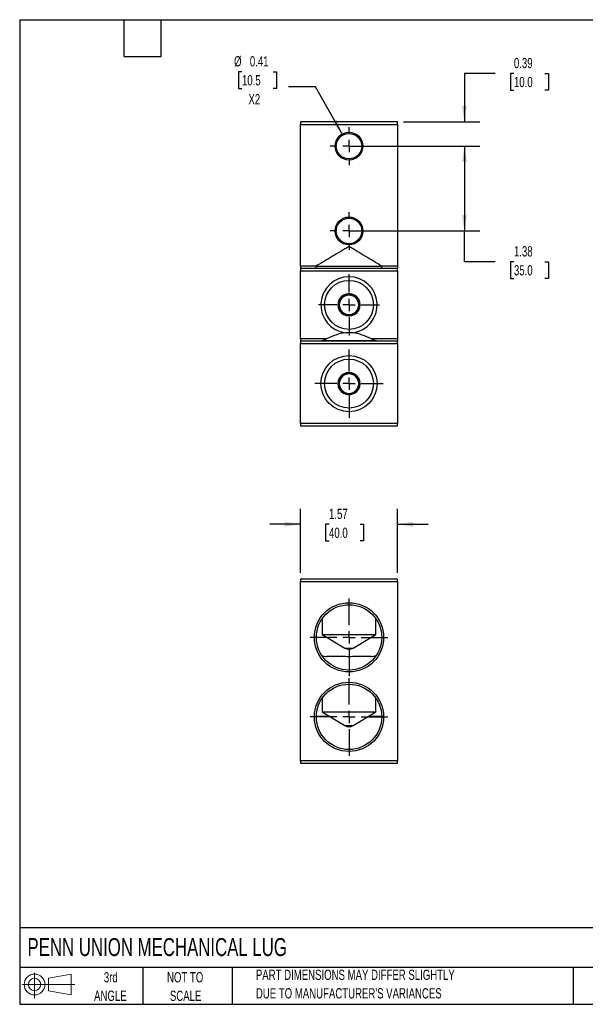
# Model space of a CAD drawing. Header units: inches. Extents: x 0.5 to 21.5, y 0.5 to 16.5.
# Tile 1 of 2: x 0.5 to 9.7, y 0.5 to 16.5. Entities that reach past the tile are written whole.
import ezdxf

# ---------------------------------------------------------------- set-up
doc = ezdxf.new("R2010")
doc.units = ezdxf.units.IN
doc.header["$LTSCALE"] = 2
doc.header["$MEASUREMENT"] = 0
doc.linetypes.add('CENTERX2', pattern=[0.8, 0.5, -0.1, 0.1, -0.1])
doc.layers.add('CENTER', color=40, linetype='CENTERX2')
doc.layers.add('SLD-DEFPOINTS', color=7, linetype='Continuous')
doc.layers.add('DIMENSIONS', color=140, linetype='Continuous', lineweight=25)
doc.layers.add('TEXT', color=140, linetype='Continuous', lineweight=25)
doc.styles.add('SLDTEXTSTYLE0', font='TXT', dxfattribs={"width": 0.7})
doc.dimstyles.new('SLDDIMSTYLE0', dxfattribs={"dimtxt": 0.169922, "dimasz": 0.26, "dimexe": 0, "dimexo": 0.0625, "dimgap": 0.04248, "dimtad": 0, "dimtih": 1, "dimtoh": 1, "dimrnd": 1e-09, "dimzin": 12, "dimdsep": 46, "dimtxsty": 'SLDTEXTSTYLE0', "dimsah": 1, "dimcen": 0.09, "dimadec": 0, "dimazin": 3, "dimtfac": 1, "dimtmove": 0, "dimatfit": 0, "dimfxl": 0, "dimfrac": 2, "dimtolj": 1, "dimtzin": 12, "dimarcsym": 0})
doc.dimstyles.new('SLDDIMSTYLE1', dxfattribs={"dimtxt": 0.169922, "dimasz": 0.26, "dimexe": 0, "dimexo": 0.0625, "dimgap": 0.04248, "dimtad": 0, "dimtih": 1, "dimtoh": 1, "dimrnd": 1e-09, "dimzin": 12, "dimdsep": 46, "dimtxsty": 'SLDTEXTSTYLE0', "dimsah": 1, "dimcen": 0.09, "dimadec": 0, "dimazin": 3, "dimtfac": 1, "dimtofl": 0, "dimtmove": 0, "dimatfit": 3, "dimfxl": 0, "dimfrac": 2, "dimtolj": 1, "dimtzin": 12, "dimarcsym": 0})
doc.dimstyles.new('SLDDIMSTYLE3', dxfattribs={"dimtxt": 0.169922, "dimasz": 0.26, "dimexe": 0, "dimexo": 0.0625, "dimgap": 0.04248, "dimtad": 0, "dimtih": 1, "dimtoh": 1, "dimrnd": 1e-09, "dimdsep": 46, "dimtxsty": 'SLDTEXTSTYLE0', "dimsah": 1, "dimcen": 0.09, "dimadec": 0, "dimazin": 2, "dimtfac": 1, "dimtmove": 0, "dimatfit": 0, "dimfxl": 0, "dimfrac": 2, "dimtolj": 1, "dimtzin": 12, "dimarcsym": 0})
doc.dimstyles.new('SLDDIMSTYLE4', dxfattribs={"dimtxt": 0.169922, "dimasz": 0.26, "dimexe": 0, "dimexo": 0.0625, "dimgap": 0.04248, "dimtad": 0, "dimtih": 1, "dimtoh": 1, "dimrnd": 1e-09, "dimdsep": 46, "dimtxsty": 'SLDTEXTSTYLE0', "dimsah": 1, "dimcen": 0, "dimadec": 0, "dimazin": 2, "dimtfac": 1, "dimtofl": 0, "dimtmove": 0, "dimatfit": 3, "dimfxl": 0, "dimfrac": 2, "dimtolj": 1, "dimtzin": 12, "dimarcsym": 0})

# ---------------------------------------------------------------- blocks, each defined once
blk = doc.blocks.new('Block11')
at = {"color": 7, "linetype": 'Continuous', "lineweight": 18}
for p, q in [((0.204, 0.418), (0.204, 0)), ((0.431, 0.328), (0.801, 0.396)), ((0.431, 0.126), (0.431, 0.328)), ((0.801, 0.396), (0.801, 0.058)), ((0, 0.227), (0.856, 0.227)), ((0.431, 0.126), (0.801, 0.058))]:
    blk.add_line(p, q, dxfattribs=at)
for radius in [0.169, 0.101]:
    blk.add_circle((0.204, 0.227), radius, dxfattribs=at)
blk = doc.blocks.new('Block12')
at = {"layer": 'SLD-DEFPOINTS'}
blk.add_blockref('Block11', (0, 0), dxfattribs=at)
blk = doc.blocks.new('_D')
at = {"layer": 'DIMENSIONS'}
for p, q in [((5.066, 7.511), (5.066, 8.55)), ((6.641, 7.511), (6.641, 8.55)), ((5.066, 8.3), (4.566, 8.3)), ((5.529, 8.3), (5.472, 8.3)), ((5.472, 8.3), (5.472, 8.03)), ((6.034, 8.3), (6.091, 8.3)), ((6.091, 8.3), (6.091, 8.03)), ((6.641, 8.3), (7.141, 8.3)), ((5.472, 8.03), (5.529, 8.03)), ((6.091, 8.03), (6.034, 8.03))]:
    blk.add_line(p, q, dxfattribs=at)
for points in [[(5.066, 8.3), (4.806, 8.34), (4.806, 8.26)], [(6.641, 8.3), (6.901, 8.26), (6.901, 8.34)]]:
    blk.add_solid(points, dxfattribs=at)
at = {"layer": 'DIMENSIONS', "char_height": 0.1667, "attachment_point": 1, "style": 'SLDTEXTSTYLE0'}
for s, insert in [('1.57', (5.529, 8.553)), ('40.0', (5.529, 8.245))]:
    blk.add_mtext(s, dxfattribs=dict(at, insert=insert))
blk = doc.blocks.new('SW_CENTERMARKSYMBOL_0')
at = {"layer": 'CENTER', "color": 0}
for p, q in [((0, 0.2), (0, 0.631)), ((-0.2, 0), (-0.631, 0)), ((0, 0), (-0.1, 0)), ((0, 0), (0, 0.1)), ((0, 0), (0, -0.1)), ((0, 0), (0.1, 0)), ((0.2, 0), (0.631, 0)), ((0, -0.2), (0, -0.631))]:
    blk.add_line(p, q, dxfattribs=at)
blk = doc.blocks.new('SW_CENTERMARKSYMBOL_1')
at = {"layer": 'CENTER', "color": 0}
for p, q in [((0, 0.2), (0, 0.631)), ((-0.2, 0), (-0.631, 0)), ((0, 0), (-0.1, 0)), ((0, 0), (0, 0.1)), ((0, 0), (0, -0.1)), ((0, 0), (0.1, 0)), ((0.2, 0), (0.631, 0)), ((0, -0.2), (0, -0.631))]:
    blk.add_line(p, q, dxfattribs=at)
blk = doc.blocks.new('_D_7')
at = {"layer": 'DIMENSIONS'}
for p, q in [((8.229, 15.626), (7.729, 15.626)), ((7.729, 15.626), (7.729, 14.838)), ((8.535, 15.626), (8.478, 15.626)), ((8.478, 15.626), (8.478, 15.356)), ((9.04, 15.626), (9.097, 15.626)), ((9.097, 15.626), (9.097, 15.356)), ((8.478, 15.356), (8.535, 15.356)), ((9.097, 15.356), (9.04, 15.356)), ((6.741, 14.838), (7.979, 14.838)), ((5.954, 14.445), (7.979, 14.445)), ((7.729, 14.445), (7.729, 13.945))]:
    blk.add_line(p, q, dxfattribs=at)
for points in [[(7.729, 14.838), (7.769, 15.098), (7.689, 15.098)], [(7.729, 14.445), (7.689, 14.185), (7.769, 14.185)]]:
    blk.add_solid(points, dxfattribs=at)
at = {"layer": 'DIMENSIONS', "char_height": 0.1667, "attachment_point": 1, "style": 'SLDTEXTSTYLE0'}
for s, insert in [('0.39', (8.535, 15.879)), ('10.0', (8.535, 15.571))]:
    blk.add_mtext(s, dxfattribs=dict(at, insert=insert))
blk = doc.blocks.new('_D_8')
at = {"layer": 'DIMENSIONS'}
for p, q in [((5.954, 14.445), (7.979, 14.445)), ((7.729, 14.445), (7.729, 13.067)), ((5.954, 13.067), (7.979, 13.067)), ((7.729, 12.566), (7.729, 13.067)), ((8.229, 12.566), (7.729, 12.566)), ((8.535, 12.566), (8.478, 12.566)), ((8.478, 12.566), (8.478, 12.296)), ((9.04, 12.566), (9.097, 12.566)), ((9.097, 12.566), (9.097, 12.296)), ((8.478, 12.296), (8.535, 12.296)), ((9.097, 12.296), (9.04, 12.296))]:
    blk.add_line(p, q, dxfattribs=at)
for points in [[(7.729, 14.445), (7.689, 14.185), (7.769, 14.185)], [(7.729, 13.067), (7.769, 13.327), (7.689, 13.327)]]:
    blk.add_solid(points, dxfattribs=at)
at = {"layer": 'DIMENSIONS', "char_height": 0.1667, "attachment_point": 1, "style": 'SLDTEXTSTYLE0'}
for s, insert in [('1.38', (8.535, 12.819)), ('35.0', (8.535, 12.511))]:
    blk.add_mtext(s, dxfattribs=dict(at, insert=insert))
blk = doc.blocks.new('_D_9')
at = {"layer": 'DIMENSIONS'}
for p, q in [((4.114, 15.655), (4.057, 15.655)), ((4.057, 15.655), (4.057, 15.384)), ((4.619, 15.655), (4.676, 15.655)), ((4.676, 15.655), (4.676, 15.384)), ((4.057, 15.384), (4.114, 15.384)), ((4.676, 15.384), (4.619, 15.384)), ((5.309, 15.408), (4.872, 15.408)), ((5.752, 14.625), (5.309, 15.408))]:
    blk.add_line(p, q, dxfattribs=at)
blk.add_solid([(5.752, 14.625), (5.659, 14.871), (5.589, 14.831)], dxfattribs=at)
at = {"layer": 'DIMENSIONS', "char_height": 0.1667, "attachment_point": 1, "style": 'SLDTEXTSTYLE0'}
for s, insert in [('%%c', (3.985, 15.907)), ('0.41', (4.242, 15.907)), ('10.5', (4.114, 15.599)), ('X2', (4.219, 15.291))]:
    blk.add_mtext(s, dxfattribs=dict(at, insert=insert))
blk = doc.blocks.new('SW_CENTERMARKSYMBOL_2')
at = {"layer": 'CENTER', "color": 0}
for p, q in [((0, 0.2), (0, 0.557)), ((-0.2, 0), (-0.557, 0)), ((0, 0), (-0.1, 0)), ((0, 0), (0, 0.1)), ((0, 0), (0, -0.1)), ((0, 0), (0.1, 0)), ((0.2, 0), (0.557, 0)), ((0, -0.2), (0, -0.557))]:
    blk.add_line(p, q, dxfattribs=at)
blk = doc.blocks.new('SW_CENTERMARKSYMBOL_3')
at = {"layer": 'CENTER', "color": 0}
for p, q in [((0, 0.2), (0, 0.307)), ((-0.2, 0), (-0.307, 0)), ((0, 0), (-0.1, 0)), ((0, 0), (0, 0.1)), ((0, 0), (0, -0.1)), ((0, 0), (0.1, 0)), ((0.2, 0), (0.307, 0)), ((0, -0.2), (0, -0.307))]:
    blk.add_line(p, q, dxfattribs=at)
blk = doc.blocks.new('SW_CENTERMARKSYMBOL_4')
at = {"layer": 'CENTER', "color": 0}
for p, q in [((0, 0.2), (0, 0.307)), ((-0.2, 0), (-0.307, 0)), ((0, 0), (-0.1, 0)), ((0, 0), (0, 0.1)), ((0, 0), (0, -0.1)), ((0, 0), (0.1, 0)), ((0.2, 0), (0.307, 0)), ((0, -0.2), (0, -0.307))]:
    blk.add_line(p, q, dxfattribs=at)
blk = doc.blocks.new('SW_CENTERMARKSYMBOL_5')
at = {"layer": 'CENTER', "color": 0}
for p, q in [((0, 0.2), (0, 0.498)), ((-0.2, 0), (-0.498, 0)), ((0, 0), (-0.1, 0)), ((0, 0), (0, 0.1)), ((0, 0), (0, -0.1)), ((0, 0), (0.1, 0)), ((0.2, 0), (0.498, 0)), ((0, -0.2), (0, -0.498))]:
    blk.add_line(p, q, dxfattribs=at)

msp = doc.modelspace()

# ---------------------------------------------------------------- linework, layer by layer
for p, q in [((6.641, 14.838), (5.066, 14.838)), ((5.066, 14.838), (5.066, 14.799)), ((5.066, 14.799), (6.641, 14.799)), ((5.066, 12.496), (5.066, 14.799)), ((6.641, 14.799), (6.641, 14.838)), ((6.641, 14.799), (6.641, 12.496)), ((5.322, 12.496), (5.066, 12.496)), ((5.066, 12.496), (5.066, 12.457)), ((5.322, 12.496), (6.385, 12.496)), ((6.641, 12.496), (6.385, 12.496)), ((6.641, 12.496), (6.641, 12.457)), ((6.641, 12.457), (5.066, 12.457)), ((5.066, 12.457), (5.066, 12.417)), ((5.066, 12.417), (6.641, 12.417)), ((5.066, 11.315), (5.066, 12.417)), ((6.641, 12.417), (6.641, 12.457)), ((6.641, 12.417), (6.641, 11.315)), ((5.85, 12.046), (5.854, 12.048)), ((5.854, 12.048), (5.857, 12.046)), ((5.696, 11.957), (5.699, 11.959)), ((5.696, 11.953), (5.696, 11.957)), ((6.008, 11.959), (6.011, 11.957)), ((6.011, 11.957), (6.011, 11.953)), ((5.696, 11.775), (5.696, 11.779)), ((5.699, 11.773), (5.696, 11.775)), ((5.854, 11.684), (5.85, 11.686)), ((5.857, 11.686), (5.854, 11.684)), ((6.011, 11.775), (6.008, 11.773)), ((6.011, 11.779), (6.011, 11.775)), ((5.489, 11.315), (5.066, 11.315)), ((5.066, 11.315), (5.066, 11.275)), ((6.641, 11.275), (5.066, 11.275)), ((5.066, 11.275), (5.066, 11.236)), ((5.066, 11.236), (6.641, 11.236)), ((5.066, 9.937), (5.066, 11.236)), ((6.295, 11.283), (5.412, 11.283)), ((6.641, 11.315), (6.218, 11.315)), ((6.641, 11.315), (6.641, 11.275)), ((6.641, 11.236), (6.641, 11.275)), ((6.641, 11.236), (6.641, 9.937)), ((5.85, 10.766), (5.854, 10.768)), ((5.854, 10.768), (5.857, 10.766)), ((5.696, 10.677), (5.699, 10.679)), ((5.696, 10.674), (5.696, 10.677)), ((6.008, 10.679), (6.011, 10.677)), ((6.011, 10.677), (6.011, 10.674)), ((5.696, 10.496), (5.696, 10.499)), ((5.699, 10.494), (5.696, 10.496)), ((5.854, 10.405), (5.85, 10.407)), ((5.857, 10.407), (5.854, 10.405)), ((6.011, 10.496), (6.008, 10.494)), ((6.011, 10.499), (6.011, 10.496)), ((6.641, 9.937), (5.066, 9.937)), ((5.066, 9.937), (5.066, 9.898)), ((6.641, 9.898), (6.641, 9.937)), ((5.066, 9.898), (6.641, 9.898)), ((6.641, 7.411), (5.066, 7.411)), ((5.066, 7.411), (5.066, 7.372)), ((5.066, 7.372), (6.641, 7.372)), ((5.066, 4.459), (5.066, 7.372)), ((6.641, 7.372), (6.641, 7.411)), ((6.641, 7.372), (6.641, 4.459)), ((5.416, 6.764), (5.416, 6.511)), ((6.291, 6.511), (6.291, 6.764)), ((5.416, 6.511), (5.788, 6.288)), ((5.416, 6.511), (6.291, 6.511)), ((5.919, 6.288), (6.291, 6.511)), ((5.788, 6.288), (5.919, 6.288)), ((5.416, 5.473), (5.416, 5.251)), ((6.291, 5.251), (6.291, 5.473)), ((5.543, 5.175), (5.322, 5.175)), ((5.416, 5.251), (5.788, 5.028)), ((5.416, 5.251), (6.291, 5.251)), ((5.919, 5.028), (6.291, 5.251)), ((6.385, 5.175), (6.164, 5.175)), ((5.788, 5.028), (5.919, 5.028)), ((6.641, 4.459), (5.066, 4.459)), ((5.066, 4.459), (5.066, 4.419)), ((5.066, 4.419), (6.641, 4.419)), ((6.641, 4.419), (6.641, 4.459))]:
    msp.add_line(p, q)
for centre, radius in [((5.854, 14.445), 0.226), ((5.854, 14.445), 0.207), ((5.854, 13.067), 0.226), ((5.854, 13.067), 0.207), ((5.854, 11.866), 0.398), ((5.854, 10.586), 0.457), ((5.854, 10.586), 0.398), ((5.854, 6.463), 0.563), ((5.854, 6.463), 0.531), ((5.854, 5.171), 0.563), ((5.854, 5.171), 0.531)]:
    msp.add_circle(centre, radius)
for centre, radius, start, end in [((5.854, 11.866), 0.457, 277.323, 262.677), ((5.854, 11.866), 0.18, 91.032, 148.968), ((5.854, 11.866), 0.158, 115.3517, 124.6483), ((5.854, 11.866), 0.158, 64.6483, 115.3517), ((5.854, 11.866), 0.18, 31.032, 88.968), ((5.854, 11.866), 0.158, 55.3517, 64.6483), ((5.854, 11.866), 0.18, 151.032, 208.968), ((5.854, 11.866), 0.158, 124.6483, 175.3517), ((5.854, 11.866), 0.158, 175.3517, 184.6483), ((5.854, 11.866), 0.158, 184.6483, 235.3517), ((5.854, 11.866), 0.158, 4.6483, 55.3517), ((5.854, 11.866), 0.158, 304.6483, 355.3517), ((5.854, 11.866), 0.18, 331.032, 28.968), ((5.854, 11.866), 0.158, 355.3517, 4.6483), ((5.854, 11.866), 0.18, 211.032, 268.968), ((5.854, 11.866), 0.158, 235.3517, 244.6483), ((5.854, 11.866), 0.158, 244.6483, 295.3517), ((5.854, 11.866), 0.18, 271.032, 328.968), ((5.854, 11.866), 0.158, 295.3517, 304.6483), ((5.854, 10.586), 0.18, 91.032, 148.968), ((5.854, 10.586), 0.158, 115.3517, 124.6483), ((5.854, 10.586), 0.158, 64.6483, 115.3517), ((5.854, 10.586), 0.18, 31.032, 88.968), ((5.854, 10.586), 0.158, 55.3517, 64.6483), ((5.854, 10.586), 0.18, 151.032, 208.968), ((5.854, 10.586), 0.158, 124.6483, 175.3517), ((5.854, 10.586), 0.158, 175.3517, 184.6483), ((5.854, 10.586), 0.158, 184.6483, 235.3517), ((5.854, 10.586), 0.158, 4.6483, 55.3517), ((5.854, 10.586), 0.158, 304.6483, 355.3517), ((5.854, 10.586), 0.18, 331.032, 28.968), ((5.854, 10.586), 0.158, 355.3517, 4.6483), ((5.854, 10.586), 0.18, 211.032, 268.968), ((5.854, 10.586), 0.158, 235.3517, 244.6483), ((5.854, 10.586), 0.158, 244.6483, 295.3517), ((5.854, 10.586), 0.18, 271.032, 328.968), ((5.854, 10.586), 0.158, 295.3517, 304.6483), ((5.854, 6.398), 0.128, 239, 301), ((5.854, 5.138), 0.128, 239, 301)]:
    msp.add_arc(centre, radius, start, end)
for points, knots in [([(6.385, 12.496), (6.296, 12.549), (6.208, 12.603), (6.074, 12.683), (6.03, 12.709), (5.963, 12.749), (5.941, 12.763), (5.908, 12.783), (5.897, 12.789), (5.88, 12.799), (5.875, 12.802), (5.866, 12.807), (5.863, 12.809), (5.859, 12.811), (5.858, 12.812), (5.855, 12.813), (5.855, 12.813), (5.853, 12.813), (5.852, 12.813), (5.85, 12.812), (5.848, 12.811), (5.846, 12.81), (5.844, 12.809), (5.84, 12.807), (5.837, 12.805), (5.829, 12.8), (5.823, 12.797), (5.807, 12.787), (5.796, 12.781), (5.763, 12.761), (5.741, 12.747), (5.675, 12.708), (5.63, 12.681), (5.498, 12.602), (5.41, 12.549), (5.322, 12.496)], [0, 0, 0, 0, 0.25, 0.25, 0.375, 0.375, 0.4375, 0.4375, 0.46875, 0.46875, 0.484375, 0.484375, 0.492187, 0.492187, 0.496094, 0.496094, 0.498047, 0.498047, 0.5, 0.5, 0.503906, 0.503906, 0.507812, 0.507812, 0.515625, 0.515625, 0.53125, 0.53125, 0.5625, 0.5625, 0.625, 0.625, 0.75, 0.75, 1, 1, 1, 1]), ([(5.324, 12.457), (5.323, 12.457), (5.323, 12.458), (5.323, 12.462), (5.322, 12.464), (5.322, 12.475), (5.322, 12.486), (5.322, 12.496)], [0, 0, 0, 0, 0.25, 0.25, 0.5, 0.5, 1, 1, 1, 1]), ([(6.383, 12.457), (6.384, 12.457), (6.384, 12.458), (6.385, 12.462), (6.385, 12.464), (6.385, 12.475), (6.385, 12.486), (6.385, 12.496)], [0, 0, 0, 0, 0.25, 0.25, 0.5, 0.5, 1, 1, 1, 1]), ([(5.921, 12.009), (5.91, 12.015), (5.899, 12.022), (5.877, 12.034), (5.867, 12.04), (5.857, 12.046)], [0, 0, 0, 0, 0.5, 0.5, 1, 1, 1, 1]), ([(5.696, 11.853), (5.696, 11.84), (5.696, 11.827), (5.696, 11.803), (5.696, 11.791), (5.696, 11.779)], [0, 0, 0, 0, 0.5, 0.5, 1, 1, 1, 1]), ([(5.764, 11.996), (5.752, 11.989), (5.741, 11.983), (5.72, 11.971), (5.709, 11.965), (5.699, 11.959)], [0, 0, 0, 0, 0.5, 0.5, 1, 1, 1, 1]), ([(6.011, 11.879), (6.011, 11.892), (6.011, 11.905), (6.011, 11.929), (6.011, 11.941), (6.011, 11.953)], [0, 0, 0, 0, 0.5, 0.5, 1, 1, 1, 1]), ([(5.786, 11.723), (5.797, 11.717), (5.808, 11.71), (5.83, 11.698), (5.84, 11.692), (5.85, 11.686)], [0, 0, 0, 0, 0.5, 0.5, 1, 1, 1, 1]), ([(5.943, 11.736), (5.955, 11.743), (5.966, 11.749), (5.987, 11.761), (5.998, 11.767), (6.008, 11.773)], [0, 0, 0, 0, 0.5, 0.5, 1, 1, 1, 1]), ([(5.795, 11.413), (5.741, 11.407), (5.689, 11.393), (5.588, 11.358), (5.538, 11.337), (5.489, 11.315)], [0, 0, 0, 0, 0.5, 0.5, 1, 1, 1, 1]), ([(6.218, 11.315), (6.169, 11.337), (6.119, 11.358), (6.018, 11.393), (5.966, 11.407), (5.912, 11.413)], [0, 0, 0, 0, 0.5, 0.5, 1, 1, 1, 1]), ([(5.412, 11.283), (5.409, 11.281), (5.407, 11.279), (5.402, 11.276), (5.399, 11.275), (5.397, 11.275)], [0, 0, 0, 0, 0.5, 0.5, 1, 1, 1, 1]), ([(5.412, 11.283), (5.424, 11.288), (5.437, 11.293), (5.463, 11.303), (5.476, 11.309), (5.489, 11.315)], [0, 0, 0, 0, 0.5, 0.5, 1, 1, 1, 1]), ([(6.218, 11.315), (6.231, 11.309), (6.244, 11.303), (6.27, 11.293), (6.283, 11.288), (6.295, 11.283)], [0, 0, 0, 0, 0.5, 0.5, 1, 1, 1, 1]), ([(6.31, 11.275), (6.308, 11.275), (6.305, 11.276), (6.3, 11.279), (6.298, 11.281), (6.295, 11.283)], [0, 0, 0, 0, 0.5, 0.5, 1, 1, 1, 1]), ([(5.921, 10.729), (5.91, 10.736), (5.899, 10.742), (5.877, 10.755), (5.867, 10.761), (5.857, 10.766)], [0, 0, 0, 0, 0.5, 0.5, 1, 1, 1, 1]), ([(5.696, 10.574), (5.696, 10.561), (5.696, 10.548), (5.696, 10.523), (5.696, 10.511), (5.696, 10.499)], [0, 0, 0, 0, 0.5, 0.5, 1, 1, 1, 1]), ([(5.764, 10.716), (5.752, 10.71), (5.741, 10.704), (5.72, 10.691), (5.709, 10.685), (5.699, 10.679)], [0, 0, 0, 0, 0.5, 0.5, 1, 1, 1, 1]), ([(6.011, 10.599), (6.011, 10.612), (6.011, 10.625), (6.011, 10.65), (6.011, 10.662), (6.011, 10.674)], [0, 0, 0, 0, 0.5, 0.5, 1, 1, 1, 1]), ([(5.786, 10.444), (5.797, 10.437), (5.808, 10.431), (5.83, 10.418), (5.84, 10.412), (5.85, 10.407)], [0, 0, 0, 0, 0.5, 0.5, 1, 1, 1, 1]), ([(5.943, 10.457), (5.955, 10.463), (5.966, 10.469), (5.987, 10.482), (5.998, 10.488), (6.008, 10.494)], [0, 0, 0, 0, 0.5, 0.5, 1, 1, 1, 1]), ([(5.412, 6.167), (5.424, 6.162), (5.437, 6.158), (5.463, 6.153), (5.476, 6.152), (5.489, 6.152)], [0, 0, 0, 0, 0.5, 0.5, 1, 1, 1, 1]), ([(5.795, 6.152), (5.741, 6.152), (5.689, 6.152), (5.588, 6.152), (5.538, 6.152), (5.489, 6.152)], [0, 0, 0, 0, 0.5, 0.5, 1, 1, 1, 1]), ([(6.218, 6.152), (6.169, 6.152), (6.119, 6.152), (6.018, 6.152), (5.966, 6.152), (5.912, 6.152)], [0, 0, 0, 0, 0.5, 0.5, 1, 1, 1, 1]), ([(6.218, 6.152), (6.231, 6.152), (6.244, 6.153), (6.27, 6.158), (6.283, 6.162), (6.295, 6.167)], [0, 0, 0, 0, 0.5, 0.5, 1, 1, 1, 1])]:
    msp.add_open_spline(points, degree=3, knots=knots)
for points in [[(5.85, 12.046), (5.83, 12.034), (5.809, 12.022), (5.786, 12.009)], [(5.696, 11.953), (5.696, 11.93), (5.696, 11.905), (5.696, 11.879)], [(6.008, 11.959), (5.987, 11.971), (5.966, 11.983), (5.943, 11.996)], [(6.011, 11.779), (6.011, 11.802), (6.011, 11.827), (6.011, 11.853)], [(5.699, 11.773), (5.72, 11.761), (5.741, 11.749), (5.764, 11.736)], [(5.857, 11.686), (5.877, 11.698), (5.898, 11.71), (5.921, 11.723)], [(5.912, 11.413), (5.873, 11.413), (5.834, 11.413), (5.795, 11.413)], [(5.85, 10.766), (5.83, 10.755), (5.809, 10.742), (5.786, 10.729)], [(5.696, 10.674), (5.696, 10.65), (5.696, 10.626), (5.696, 10.599)], [(6.008, 10.679), (5.987, 10.691), (5.966, 10.703), (5.943, 10.716)], [(6.011, 10.499), (6.011, 10.523), (6.011, 10.547), (6.011, 10.574)], [(5.699, 10.494), (5.72, 10.482), (5.741, 10.47), (5.764, 10.457)], [(5.857, 10.407), (5.877, 10.418), (5.898, 10.431), (5.921, 10.444)], [(5.912, 6.152), (5.873, 6.146), (5.834, 6.146), (5.795, 6.152)]]:
    msp.add_open_spline(points, degree=3)
at = {"layer": 'TEXT'}
for p, q in [((0.5, 16.5), (21.5, 16.5)), ((0.5, 16.5), (0.5, 0.5)), ((2.2, 15.9), (2.2, 16.5)), ((2.8, 15.9), (2.8, 16.5)), ((2.2, 15.9), (2.8, 15.9)), ((21.5, 1.742), (0.5, 1.742)), ((21.5, 1.1), (0.5, 1.1)), ((2.5, 1.1), (2.5, 0.5)), ((3.954, 1.1), (3.954, 0.5)), ((9.5, 1.1), (9.5, 0.5)), ((0.5, 0.5), (21.5, 0.5))]:
    msp.add_line(p, q, dxfattribs=at)

# ---------------------------------------------------------------- block references
at = {"layer": 'CENTER'}
for name, p in [('SW_CENTERMARKSYMBOL_3', (5.854, 14.445)), ('SW_CENTERMARKSYMBOL_4', (5.854, 13.067)), ('SW_CENTERMARKSYMBOL_5', (5.854, 11.866)), ('SW_CENTERMARKSYMBOL_2', (5.854, 10.586)), ('SW_CENTERMARKSYMBOL_0', (5.854, 6.463)), ('SW_CENTERMARKSYMBOL_1', (5.854, 5.171))]:
    msp.add_blockref(name, p, dxfattribs=at)
at = {"layer": 'SLD-DEFPOINTS'}
msp.add_blockref('Block12', (0.538, 0.595), dxfattribs=at)

# ---------------------------------------------------------------- texts
at = {"layer": 'TEXT', "style": 'SLDTEXTSTYLE0'}
for s, insert, char_height, attachment_point in [('PENN UNION MECHANICAL LUG', (0.627, 1.576), 0.29167, 1), ('3rd', (1.981, 1.023), 0.1667, 2), ('NOT TO', (3.19, 1.023), 0.1667, 2), ('PART DIMENSIONS MAY DIFFER SLIGHTLY', (4.34, 1.063), 0.16667, 1), ('ANGLE', (1.974, 0.722), 0.1667, 2), ('SCALE', (3.198, 0.722), 0.1667, 2), ("DUE TO MANUFACTURER'S VARIANCES", (4.34, 0.762), 0.16667, 1)]:
    msp.add_mtext(s, dxfattribs=dict(at, insert=insert, char_height=char_height, attachment_point=attachment_point))

# ---------------------------------------------------------------- dimensions: what is measured, and where the dimension line sits
at = {"layer": 'DIMENSIONS'}
dim = msp.add_diameter_dim_2p(p1=(5.955, 14.265), p2=(5.752, 14.625), text='<>\\PX2', dimstyle='SLDDIMSTYLE4', dxfattribs=at)
dim.commit()
dim.dimension.update_dxf_attribs({"geometry": '_D_9', "text_midpoint": (4.366, 15.496), "dimtype": 163})
for base, p1, p2, dimstyle, picture, middle in [((7.729, 14.445), (6.641, 14.838), (5.854, 14.445), 'SLDDIMSTYLE3', '_D_7', (7.729, 15.626)), ((7.729, 13.067), (5.854, 14.445), (5.854, 13.067), 'SLDDIMSTYLE1', '_D_8', (7.729, 12.566))]:
    dim = msp.add_linear_dim(base=base, p1=p1, p2=p2, angle=90, dimstyle=dimstyle, dxfattribs=at)
    dim.commit()
    dim.dimension.update_dxf_attribs({"geometry": picture, "text_midpoint": middle, "dimtype": 160})
dim = msp.add_linear_dim(base=(5.0661, 8.3001), p1=(6.6409, 7.4114), p2=(5.0661, 7.4114), dimstyle='SLDDIMSTYLE0', dxfattribs=at)
dim.commit()
dim.dimension.update_dxf_attribs({"geometry": '_D', "text_midpoint": (5.7814, 8.3001), "dimtype": 160})

doc.saveas('drawing.dxf')
